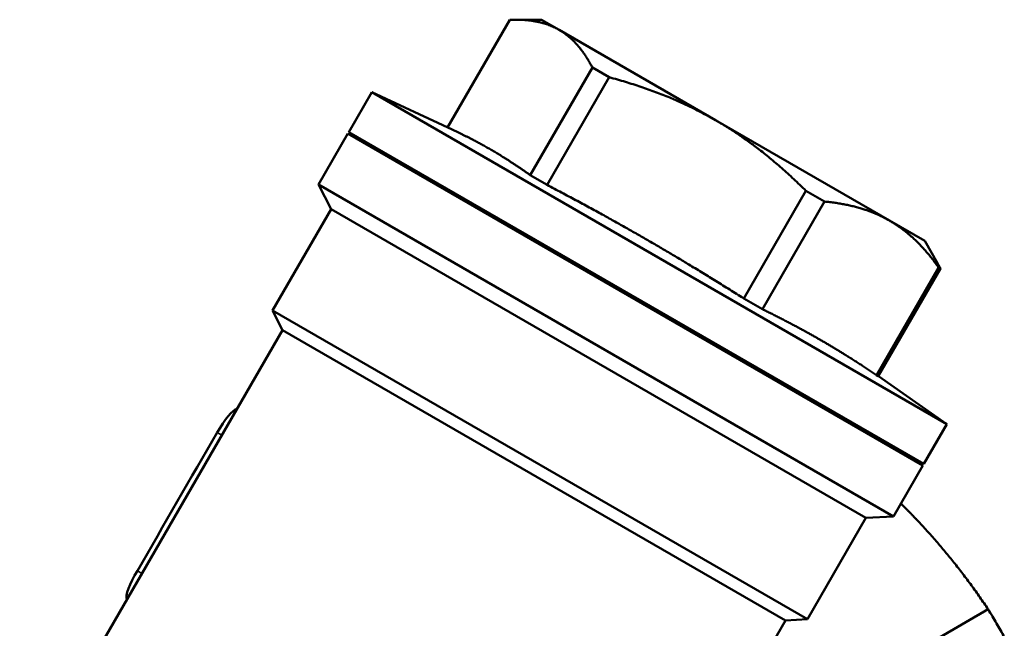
# Model space of a CAD drawing. Header units: millimetres. Extents: x 34 to 197, y 81 to 262.
# Tile 5 of 10: x 140 to 194, y 130 to 163. Entities that reach past the tile are written whole.
import ezdxf

# ---------------------------------------------------------------- set-up
doc = ezdxf.new("R2010")
doc.units = ezdxf.units.MM
doc.layers.add('Видимые тонкие (ГОСТ)', color=7, linetype='Continuous', lineweight=35)
doc.layers.add('Видимый контур (ГОСТ)', color=7, linetype='Continuous', lineweight=50)

msp = doc.modelspace()

# ---------------------------------------------------------------- linework, layer by layer
at = {"layer": 'Видимые тонкие (ГОСТ)'}
for p, q in [((151.251, 140.858), (151.005, 141)), ((146.918, 133.354), (146.669, 133.498))]:
    msp.add_line(p, q, dxfattribs=at)
at = {"layer": 'Видимый контур (ГОСТ)'}
for p, q in [((163.496, 157.541), (166.865, 163.377)), ((168.586, 163.384), (167.186, 163.384)), ((169.54, 162.833), (168.586, 163.384)), ((178.025, 157.934), (169.54, 162.833)), ((167.978, 154.952), (171.348, 160.789)), ((171.348, 160.789), (172.258, 160.263)), ((168.888, 154.426), (172.258, 160.263)), ((158.14, 157.29), (159.39, 159.455)), ((190.567, 141.455), (159.39, 159.455)), ((163.746, 157.424), (159.39, 159.455)), ((187.464, 152.485), (178.025, 157.934)), ((158.09, 157.204), (156.499, 154.449)), ((158.09, 157.204), (189.267, 139.204)), ((189.317, 139.29), (158.14, 157.29)), ((167.978, 154.952), (168.888, 154.426)), ((156.499, 154.449), (187.676, 136.449)), ((157.172, 153.115), (156.499, 154.449)), ((179.555, 148.268), (182.925, 154.105)), ((182.925, 154.105), (183.938, 153.52)), ((180.568, 147.683), (183.938, 153.52)), ((157.172, 153.115), (154, 147.62)), ((157.172, 153.115), (186.184, 136.365)), ((189.371, 151.384), (187.464, 152.485)), ((189.371, 151.384), (190.071, 150.171)), ((186.753, 144.112), (190.123, 149.949)), ((186.855, 144.053), (190.225, 149.89)), ((190.123, 149.949), (190.225, 149.89)), ((179.555, 148.268), (180.568, 147.683)), ((154, 147.62), (183.012, 130.87)), ((154.538, 146.552), (154, 147.62)), ((154.538, 146.552), (140.288, 121.871)), ((154.538, 146.552), (181.818, 130.802)), ((186.753, 144.112), (186.855, 144.053)), ((186.856, 144.054), (190.567, 141.455)), ((189.317, 139.29), (190.567, 141.455)), ((189.267, 139.204), (187.676, 136.449)), ((186.184, 136.365), (183.012, 130.87)), ((186.184, 136.365), (187.676, 136.449)), ((182.701, 125.569), (192.812, 131.406)), ((181.818, 130.802), (183.012, 130.87)), ((181.818, 130.802), (174.198, 117.603))]:
    msp.add_line(p, q, dxfattribs=at)
for centre, start, end in [((159.583, 156.462), 150.5554, 163.81), ((187.878, 140.126), 316.19, 329.4446)]:
    msp.add_arc(centre, 0.437, start, end, dxfattribs=at)
for points, weights in [([(169.54, 162.833), (168.485, 163.442), (166.865, 163.377)], [1, 1.03194715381, 1.00227287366]), ([(171.348, 160.789), (170.594, 162.224), (169.54, 162.833)], [1.00227287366, 1.03194715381, 1]), ([(178.025, 157.934), (175.515, 159.383), (172.258, 160.263)], [1, 1.03194715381, 1.00227287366]), ([(182.925, 154.105), (180.535, 156.485), (178.025, 157.934)], [1.00227287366, 1.03194715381, 1]), ([(165.802, 156.36), (164.849, 156.91), (163.746, 157.424)], [1.23455829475, 1.23455829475, 1.17519870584]), ([(167.978, 154.952), (166.857, 155.751), (165.802, 156.36)], [1.16193721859, 1.23455829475, 1.23455829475]), ([(174.287, 151.461), (171.777, 152.91), (168.888, 154.426)], [1.23455829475, 1.23455829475, 1.16193721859]), ([(187.464, 152.485), (186.008, 153.325), (183.938, 153.52)], [1, 1.03194715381, 1.00227287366]), ([(190.123, 149.949), (188.919, 151.644), (187.464, 152.485)], [1.00227287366, 1.03194715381, 1]), ([(179.555, 148.268), (176.797, 150.011), (174.287, 151.461)], [1.16193721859, 1.23455829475, 1.23455829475]), ([(190.071, 150.171), (190.149, 150.036), (190.225, 149.89)], [1.00752869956, 1.00520073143, 1.00227287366]), ([(183.726, 146.011), (182.271, 146.851), (180.568, 147.683)], [1.0625, 1.0625, 1]), ([(186.753, 144.112), (185.181, 145.171), (183.726, 146.011)], [1, 1.0625, 1.0625]), ([(188.972, 136.23), (188.535, 136.692), (188.077, 137.143)], [1, 1.00634337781, 1.01136668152]), ([(192.812, 131.406), (191.062, 134.024), (188.972, 136.23)], [1.03047006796, 1.03108395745, 1])]:
    msp.add_rational_spline(points, weights, degree=2, dxfattribs=at)
for points in [[(152.068, 142.273), (151.828, 142.243), (151.412, 141.703), (151.005, 141)], [(151.005, 141), (149.56, 138.499), (148.115, 135.999), (146.669, 133.498)], [(146.669, 133.498), (146.257, 132.784), (145.993, 132.145), (146.095, 131.928)]]:
    msp.add_open_spline(points, degree=3, dxfattribs=at)
msp.add_open_spline([(193.688, 129.891), (193.549, 130.146), (193.408, 130.397), (193.118, 130.898), (192.967, 131.152), (192.812, 131.406)], degree=3, knots=[4.3303985, 4.3303985, 4.3303985, 4.3303985, 4.4161824, 4.4161824, 4.5041059, 4.5041059, 4.5041059, 4.5041059], dxfattribs=at)

doc.saveas('drawing.dxf')
